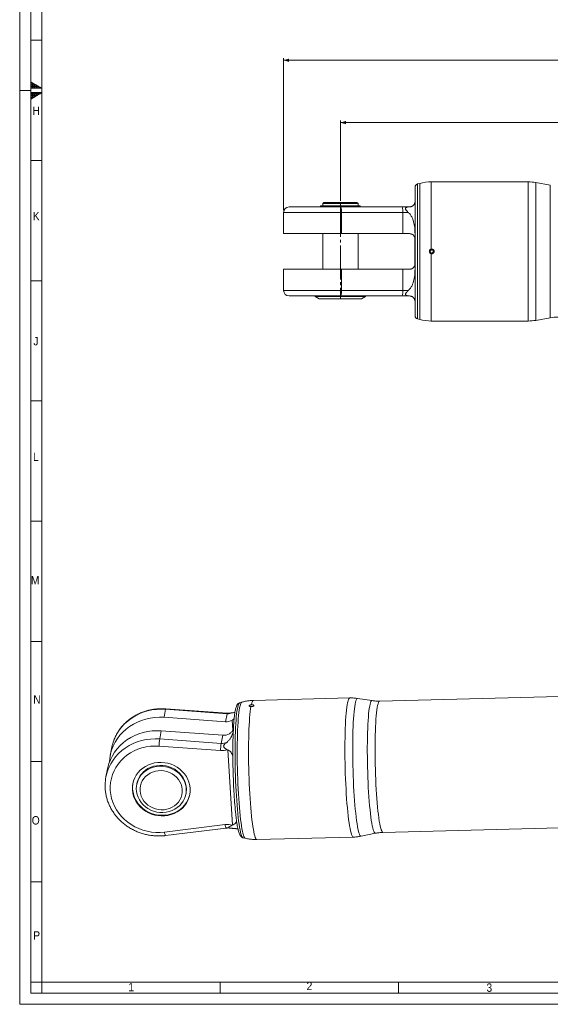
# Model space of a CAD drawing. Header units: millimetres. Extents: x 20 to 2358, y 20 to 1662.
# Tile 1 of 7: x 20 to 496, y 20 to 905. Entities that reach past the tile are written whole.
import ezdxf

# ---------------------------------------------------------------- set-up
doc = ezdxf.new("R2010")
doc.units = ezdxf.units.MM
doc.header["$LTSCALE"] = 2
doc.linetypes.add('SLD-Centro', pattern=[19.05, 15.24, -1.27, 1.27, -1.27])
doc.linetypes.add('SLD-Solido', pattern=[0])
doc.styles.add('SLDTEXTSTYLE1', font='GOTHIC.TTF', dxfattribs={"width": 0.913})
doc.styles.add('SLDTEXTSTYLE3', font='CALIBRI.TTF')
doc.styles.add('SLDTEXTSTYLE4', font='CALIBRIB.TTF')
doc.dimstyles.new('SLDDIMSTYLE1', dxfattribs={"dimtxt": 14.816667, "dimasz": 5, "dimexe": 0, "dimexo": 0.0625, "dimgap": 3.704167, "dimtad": 1, "dimrnd": 1e-09, "dimzin": 12, "dimdsep": 46, "dimtxsty": 'SLDTEXTSTYLE4', "dimsah": 1, "dimcen": 0.09, "dimadec": 0, "dimazin": 3, "dimtfac": 1, "dimtofl": 0, "dimtmove": 0, "dimatfit": 3, "dimfxl": 0, "dimfrac": 2, "dimtolj": 1, "dimtzin": 12, "dimarcsym": 0})

# ---------------------------------------------------------------- blocks, each defined once
blk = doc.blocks.new('_D_11')
at = {"color": 7, "linetype": 'SLD-Solido', "lineweight": 0}
for p, q in [((307.85, 741.83), (307.85, 814.08)), ((1453.2, 744.83), (1453.2, 814.08)), ((1453.2, 812.08), (307.85, 812.08))]:
    blk.add_line(p, q, dxfattribs=at)
for points in [[(307.85, 812.08), (312.85, 810.58), (312.85, 813.58)], [(1453.2, 812.08), (1448.2, 813.58), (1448.2, 810.58)]]:
    blk.add_solid(points, dxfattribs=at)
at = {"color": 7, "linetype": 'SLD-Solido', "lineweight": 0, "insert": (847.93, 831.84), "char_height": 14.817, "attachment_point": 1, "style": 'SLDTEXTSTYLE3'}
blk.add_mtext('1145,35', dxfattribs=at)
blk = doc.blocks.new('_D_12')
at = {"color": 7, "linetype": 'SLD-Solido', "lineweight": 0}
for p, q in [((256.85, 733.33), (256.85, 870.08)), ((256.85, 868.08), (1504.2, 868.08)), ((1504.2, 733.33), (1504.2, 870.08))]:
    blk.add_line(p, q, dxfattribs=at)
for points in [[(256.85, 868.08), (261.85, 866.58), (261.85, 869.58)], [(1504.2, 868.08), (1499.2, 869.58), (1499.2, 866.58)]]:
    blk.add_solid(points, dxfattribs=at)
at = {"color": 7, "linetype": 'SLD-Solido', "lineweight": 0, "insert": (847.93, 887.84), "char_height": 14.817, "attachment_point": 1, "style": 'SLDTEXTSTYLE3'}
blk.add_mtext('1247,35', dxfattribs=at)

msp = doc.modelspace()

# ---------------------------------------------------------------- hatches: boundary and pattern name
at = {"linetype": 'Continuous'}
h = msp.add_hatch(dxfattribs=at)
h.set_pattern_fill('NET', color=8, scale=0.5, style=0)
h.paths.add_polyline_path([(30, 848.774), (40, 843), (30, 843)], flags=0)
h = msp.add_hatch(dxfattribs=at)
h.set_pattern_fill('NET', color=8, scale=0.5, style=0)
h.paths.add_polyline_path([(30, 839), (30, 833.226), (40, 839)], flags=0)

# ---------------------------------------------------------------- linework, layer by layer
at = {"color": 7, "linetype": 'SLD-Solido', "lineweight": 0}
for p, q in [((20, 1662), (20, 20)), ((30, 1652), (30, 30)), ((30, 886), (40, 886)), ((30, 843), (30, 848.774)), ((30, 848.774), (40, 843)), ((40, 843), (30, 843)), ((40, 839), (30, 839)), ((30, 833.226), (40, 839)), ((30, 839), (30, 833.226)), ((30, 778), (40, 778)), ((30, 670), (40, 670)), ((30, 562), (40, 562)), ((30, 454), (40, 454)), ((30, 346), (40, 346)), ((30, 238), (40, 238)), ((30, 130), (40, 130)), ((40, 40), (30, 40)), ((40, 30), (40, 40)), ((200, 30), (200, 40)), ((360, 30), (360, 40)), ((30, 30), (2348, 30)), ((20, 20), (2358, 20))]:
    msp.add_line(p, q, dxfattribs=at)
at = {"color": 7, "linetype": 'SLD-Solido', "lineweight": 15}
for p, q in [((40, 1642), (40, 40)), ((374.849, 638.634), (374.849, 754.03)), ((379.092, 757.469), (377.072, 756.928)), ((476.349, 758.832), (389.445, 758.832)), ((496.252, 755.94), (483.295, 758.224)), ((261.849, 736.332), (308.239, 736.332)), ((289.999, 737.432), (289.999, 736.332)), ((289.999, 737.432), (299.381, 737.432)), ((292.949, 740.432), (291.949, 739.432)), ((291.949, 739.432), (291.949, 737.432)), ((296.865, 739.432), (291.949, 739.432)), ((297.556, 740.432), (292.949, 740.432)), ((323.749, 739.432), (296.865, 739.432)), ((322.749, 740.432), (297.556, 740.432)), ((301.122, 737.432), (299.381, 737.432)), ((301.3, 737.432), (301.122, 737.432)), ((301.3, 737.432), (302.096, 737.432)), ((302.096, 737.432), (306.599, 737.432)), ((306.599, 737.432), (306.599, 736.332)), ((309.099, 737.432), (306.599, 737.432)), ((308.239, 736.332), (363.281, 736.332)), ((309.099, 737.432), (309.099, 736.332)), ((313.602, 737.432), (309.099, 737.432)), ((314.398, 737.432), (313.602, 737.432)), ((314.398, 737.432), (314.576, 737.432)), ((314.576, 737.432), (316.317, 737.432)), ((316.317, 737.432), (325.699, 737.432)), ((323.749, 739.432), (322.749, 740.432)), ((323.749, 737.432), (323.749, 739.432)), ((325.699, 736.332), (325.699, 737.432)), ((363.281, 736.332), (369.677, 736.332)), ((256.849, 731.332), (256.849, 712.332)), ((308.762, 712.332), (308.762, 731.332)), ((363.804, 731.332), (308.762, 731.332)), ((363.804, 712.332), (363.804, 731.332)), ((368.911, 731.332), (363.804, 731.332)), ((308.762, 712.332), (256.849, 712.332)), ((291.949, 712.332), (291.949, 680.332)), ((308.762, 712.332), (363.804, 712.332)), ((323.749, 680.332), (323.749, 712.332)), ((363.804, 712.332), (369.849, 712.332)), ((374.808, 684.695), (374.808, 707.97)), ((389.684, 697.766), (388.525, 696.907)), ((388.689, 695.473), (388.525, 696.907)), ((390.013, 694.898), (388.689, 695.473)), ((391.008, 697.191), (389.684, 697.766)), ((390.013, 694.898), (391.173, 695.758)), ((391.008, 697.191), (391.173, 695.758)), ((256.849, 680.332), (256.849, 661.332)), ((256.849, 680.332), (308.762, 680.332)), ((308.762, 661.332), (308.762, 680.332)), ((363.804, 680.332), (308.762, 680.332)), ((363.804, 661.332), (363.804, 680.332)), ((369.849, 680.332), (363.804, 680.332)), ((308.239, 656.332), (261.849, 656.332)), ((285.349, 656.332), (285.349, 655.832)), ((285.349, 655.832), (288.813, 653.832)), ((285.349, 655.832), (292.306, 655.832)), ((292.306, 655.832), (330.349, 655.832)), ((363.281, 656.332), (308.239, 656.332)), ((308.762, 661.332), (363.804, 661.332)), ((326.885, 653.832), (330.349, 655.832)), ((330.349, 655.832), (330.349, 656.332)), ((369.677, 656.332), (363.281, 656.332)), ((363.804, 661.332), (368.911, 661.332)), ((294.699, 653.832), (288.813, 653.832)), ((326.885, 653.832), (294.699, 653.832)), ((377.072, 635.736), (379.092, 635.195)), ((389.445, 633.832), (476.349, 633.832)), ((483.295, 634.44), (496.252, 636.724)), ((1029.611, 309.716), (343.107, 292.375)), ((316.293, 295.199), (229.785, 293.013)), ((336.267, 292.802), (323.315, 294.76)), ((149.538, 277.804), (150.976, 285.031)), ((206.103, 281.067), (150.976, 285.031)), ((206.231, 281.444), (151.103, 285.408)), ((219.375, 291.368), (217.379, 290.777)), ((149.538, 277.804), (204.666, 273.839)), ((204.666, 273.839), (206.103, 281.067)), ((209.692, 281.698), (211.14, 281.941)), ((145.681, 258.404), (147.118, 265.631)), ((202.245, 261.667), (147.118, 265.631)), ((145.681, 258.404), (200.808, 254.44)), ((200.808, 254.44), (202.245, 261.667)), ((102.708, 250.861), (101.271, 243.634)), ((200.199, 247.927), (145.072, 251.892)), ((210.963, 180.959), (206.699, 248.691)), ((98.85, 231.461), (97.413, 224.234)), ((125.16, 218.225), (125.008, 217.464)), ((169.144, 208.688), (169.296, 209.449)), ((346.087, 174.412), (1032.591, 191.753)), ((149.933, 174.66), (204.387, 181.393)), ((150.925, 171.6), (205.379, 178.332)), ((220.439, 169.661), (222.462, 169.171)), ((232.942, 168.053), (319.449, 170.238)), ((326.441, 171.031), (339.277, 173.64)), ((40, 40), (2338, 40))]:
    msp.add_line(p, q, dxfattribs=at)
at = {"color": 7, "linetype": 'SLD-Centro', "lineweight": 0}
for p, q in [((20, 841), (30, 841)), ((307.849, 739.832), (307.849, 653.832))]:
    msp.add_line(p, q, dxfattribs=at)
at = {"color": 8, "linetype": 'SLD-Solido', "lineweight": 15}
for p, q in [((377.072, 756.928), (377.072, 635.736)), ((379.092, 635.195), (379.092, 757.469)), ((389.445, 758.832), (389.445, 698.393)), ((476.349, 633.832), (476.349, 758.832)), ((483.295, 758.224), (483.295, 634.44)), ((496.252, 636.724), (496.252, 755.94)), ((299.381, 737.432), (299.381, 736.332)), ((301.122, 737.432), (301.122, 736.332)), ((301.3, 737.432), (301.3, 736.332)), ((302.096, 737.432), (302.096, 736.332)), ((313.602, 737.432), (313.602, 736.332)), ((314.398, 737.432), (314.398, 736.332)), ((314.576, 737.432), (314.576, 736.332)), ((316.317, 737.432), (316.317, 736.332)), ((308.762, 731.332), (256.849, 731.332)), ((389.445, 694.271), (389.445, 633.832)), ((256.849, 661.332), (308.762, 661.332)), ((211.172, 266.236), (210.609, 275.179))]:
    msp.add_line(p, q, dxfattribs=at)
at = {"color": 8, "linetype": 'SLD-Solido', "lineweight": 15, "flags": 128}
for points in [[(229.785, 293.013), (229.469, 292.909), (229.051, 292.465), (228.646, 291.673), (228.256, 290.538), (227.884, 289.066)], [(313.144, 208.944), (312.882, 213.382), (312.649, 217.931), (312.446, 222.564), (312.274, 227.256), (312.134, 231.979), (312.027, 236.706), (311.954, 241.41), (311.914, 246.065), (311.908, 250.643), (311.937, 255.118), (311.999, 259.465), (312.096, 263.659), (312.225, 267.675), (312.387, 271.492), (312.58, 275.086), (312.803, 278.438), (313.055, 281.528), (313.335, 284.338), (313.641, 286.852), (313.971, 289.057), (314.324, 290.938), (314.697, 292.487), (315.088, 293.693), (315.495, 294.549), (315.915, 295.052), (316.293, 295.199)], [(323.315, 294.76), (323.061, 294.737), (322.639, 294.416), (322.229, 293.742), (321.833, 292.72), (321.455, 291.355), (321.095, 289.656), (320.757, 287.631), (320.442, 285.293), (320.152, 282.655), (319.888, 279.731), (319.652, 276.54), (319.446, 273.098), (319.27, 269.426), (319.126, 265.545), (319.014, 261.477), (318.936, 257.245), (318.89, 252.873), (318.879, 248.387), (318.901, 243.813), (318.958, 239.175), (319.047, 234.502), (319.169, 229.82), (319.324, 225.155), (319.51, 220.535), (319.726, 215.985), (319.971, 211.532), (320.243, 207.202), (320.542, 203.018), (320.865, 199.006), (321.21, 195.188), (321.576, 191.586), (321.96, 188.221), (322.361, 185.111), (322.775, 182.275), (323.201, 179.729), (323.636, 177.487), (324.077, 175.563), (324.523, 173.968), (324.97, 172.709), (325.416, 171.796), (325.858, 171.232), (326.295, 171.022), (326.441, 171.031)], [(333.174, 210.545), (332.919, 214.883), (332.692, 219.332), (332.496, 223.865), (332.33, 228.453), (332.197, 233.07), (332.097, 237.688), (332.03, 242.28), (331.998, 246.816), (331.999, 251.271), (332.035, 255.618), (332.105, 259.829), (332.208, 263.881), (332.344, 267.748), (332.512, 271.408), (332.712, 274.838), (332.941, 278.017), (333.199, 280.928), (333.484, 283.551), (333.794, 285.871), (334.127, 287.875), (334.482, 289.551), (334.856, 290.887), (335.247, 291.877), (335.653, 292.513), (336.071, 292.794), (336.267, 292.802)], [(343.107, 292.375), (342.793, 292.266), (342.385, 291.812), (341.991, 291.007), (341.612, 289.855), (341.251, 288.363), (340.91, 286.541), (340.591, 284.399), (340.297, 281.951), (340.028, 279.21), (339.787, 276.194), (339.574, 272.92), (339.392, 269.409), (339.241, 265.681), (339.123, 261.759), (339.037, 257.667), (338.985, 253.428), (338.966, 249.069), (338.982, 244.616), (339.031, 240.095), (339.114, 235.534), (339.229, 230.96), (339.377, 226.4), (339.556, 221.883), (339.766, 217.435), (340.005, 213.083), (340.271, 208.853), (340.563, 204.77), (340.88, 200.86), (341.219, 197.145), (341.578, 193.649), (341.955, 190.391), (342.349, 187.392), (342.755, 184.67), (343.173, 182.241), (343.6, 180.119), (344.032, 178.318), (344.468, 176.848), (344.905, 175.718), (345.339, 174.935), (345.77, 174.504), (346.087, 174.412)], [(150.976, 285.031), (146.844, 285.159), (142.728, 284.949), (138.659, 284.404), (134.669, 283.526), (130.788, 282.323), (127.048, 280.804), (123.477, 278.982), (120.103, 276.869), (116.951, 274.484), (114.048, 271.843), (111.414, 268.968), (109.071, 265.882), (107.037, 262.607), (105.327, 259.17), (104.498, 257.134)], [(150.976, 285.031), (151.045, 285.313), (151.103, 285.408), (151.103, 285.408)], [(217.379, 290.777), (217.278, 290.736), (216.861, 290.347), (216.458, 289.606), (216.07, 288.516), (215.699, 287.084), (215.348, 285.318), (215.018, 283.229), (214.713, 280.829), (214.432, 278.132), (214.179, 275.154), (213.954, 271.912), (213.76, 268.425), (213.596, 264.714), (213.464, 260.801), (213.365, 256.708), (213.299, 252.46), (213.268, 248.082), (213.27, 243.598), (213.305, 239.036), (213.375, 234.423), (213.478, 229.785), (213.614, 225.149), (213.781, 220.543), (213.979, 215.994), (214.207, 211.528), (214.464, 207.172), (214.747, 202.952), (215.056, 198.891), (215.388, 195.014), (215.742, 191.344), (216.114, 187.902), (216.505, 184.709), (216.91, 181.782), (217.327, 179.14), (217.755, 176.797), (218.19, 174.768), (218.631, 173.065), (219.073, 171.697), (219.516, 170.672), (219.956, 169.997), (220.39, 169.675), (220.439, 169.661)], [(222.462, 169.171), (222.118, 169.365), (221.681, 169.921), (221.24, 170.824), (220.799, 172.067), (220.359, 173.643), (219.923, 175.543), (219.493, 177.758), (219.072, 180.273), (218.663, 183.074), (218.268, 186.146), (217.888, 189.47), (217.527, 193.028), (217.186, 196.8), (216.867, 200.763), (216.572, 204.895), (216.302, 209.173), (216.06, 213.571), (215.847, 218.065), (215.663, 222.629), (215.511, 227.237), (215.39, 231.863), (215.301, 236.479), (215.246, 241.059), (215.224, 245.578), (215.235, 250.009), (215.28, 254.327), (215.357, 258.508), (215.468, 262.526), (215.61, 266.36), (215.784, 269.987), (215.988, 273.387), (216.22, 276.54), (216.481, 279.427), (216.768, 282.033), (217.079, 284.343), (217.413, 286.343), (217.768, 288.022), (218.142, 289.37), (218.533, 290.379), (218.938, 291.045), (219.355, 291.362), (219.375, 291.368)], [(227.572, 287.498), (227.238, 285.418), (226.927, 283.03), (226.642, 280.347), (226.382, 277.385), (226.15, 274.16), (225.948, 270.69), (225.776, 266.995), (225.636, 263.096), (225.527, 259.014), (225.451, 254.773), (225.409, 250.395), (225.4, 245.906), (225.424, 241.331), (225.481, 236.695), (225.572, 232.025), (225.695, 227.346), (225.85, 222.686), (226.036, 218.069), (226.251, 213.522), (226.495, 209.071), (226.767, 204.739), (227.064, 200.553), (227.386, 196.535), (227.73, 192.707), (228.094, 189.092), (228.476, 185.709), (228.875, 182.577), (229.288, 179.714), (229.712, 177.137), (230.146, 174.858), (230.586, 172.893), (231.031, 171.25), (231.477, 169.94), (231.923, 168.969), (232.366, 168.344), (232.803, 168.068), (232.942, 168.053)], [(206.103, 281.067), (206.172, 281.349), (206.23, 281.444), (206.231, 281.444)], [(99.469, 231.194), (100.033, 232.543), (101.742, 235.98), (103.776, 239.255), (106.119, 242.341), (108.753, 245.216), (111.657, 247.857), (114.808, 250.242), (118.182, 252.355), (121.753, 254.177), (125.494, 255.696), (129.374, 256.899), (133.364, 257.776), (137.433, 258.322), (141.549, 258.532), (145.681, 258.404)], [(319.449, 170.238), (319.176, 170.301), (318.732, 170.692), (318.283, 171.439), (317.832, 172.536), (317.381, 173.978), (316.933, 175.757), (316.49, 177.861), (316.055, 180.28), (315.63, 183), (315.219, 186.004), (314.822, 189.275), (314.443, 192.796), (314.084, 196.545), (313.746, 200.502), (313.432, 204.643), (313.144, 208.944)], [(339.277, 173.64), (339.082, 173.639), (338.651, 173.896), (338.214, 174.51), (337.773, 175.477), (337.332, 176.791), (336.893, 178.445), (336.459, 180.428), (336.032, 182.729), (335.615, 185.333), (335.211, 188.225), (334.821, 191.388), (334.449, 194.802), (334.096, 198.448), (333.764, 202.302), (333.457, 206.343), (333.174, 210.545)], [(204.387, 181.393), (204.553, 180.535), (204.726, 179.783), (204.901, 179.166), (205.071, 178.708), (205.229, 178.426), (205.369, 178.332), (205.379, 178.332)], [(149.933, 174.66), (150.099, 173.803), (150.272, 173.051), (150.447, 172.434), (150.617, 171.976), (150.775, 171.694), (150.915, 171.599), (150.925, 171.6)]]:
    msp.add_lwpolyline(points, dxfattribs=at)
at = {"color": 7, "linetype": 'SLD-Solido', "lineweight": 15, "flags": 128}
for points in [[(149.538, 277.804), (145.407, 277.932), (141.291, 277.722), (137.222, 277.176), (133.232, 276.298), (129.351, 275.096), (125.611, 273.577), (122.04, 271.754), (118.665, 269.642), (115.514, 267.256), (112.61, 264.616), (109.977, 261.741), (107.634, 258.654), (105.6, 255.38), (103.89, 251.942), (102.518, 248.369), (101.495, 244.688), (100.829, 240.928), (100.536, 237.453)], [(98.85, 231.461), (99.075, 232.516), (100.098, 236.197), (101.47, 239.77), (103.179, 243.207), (105.213, 246.482), (107.556, 249.569), (110.19, 252.443), (113.094, 255.084), (116.245, 257.47), (119.619, 259.582), (123.191, 261.405), (126.931, 262.923), (130.811, 264.126), (134.801, 265.004), (138.87, 265.55), (142.986, 265.759), (147.118, 265.631)], [(212.47, 208.219), (212.22, 212.471), (211.998, 216.833), (211.806, 221.277), (211.646, 225.776), (211.517, 230.302), (211.421, 234.827), (211.358, 239.324), (211.33, 243.763), (211.335, 248.119), (211.374, 252.365), (211.446, 256.473), (211.552, 260.42), (211.691, 264.179), (211.852, 267.574)], [(145.072, 251.892), (141.175, 252.004), (137.295, 251.779), (133.465, 251.221), (129.72, 250.333), (126.09, 249.123), (122.608, 247.601), (119.304, 245.782), (116.206, 243.68), (113.341, 241.314), (110.734, 238.704), (108.407, 235.873), (106.382, 232.846), (104.674, 229.648), (103.3, 226.307), (102.27, 222.853), (101.594, 219.315), (101.278, 215.723), (101.324, 212.11), (101.732, 208.505), (102.499, 204.941), (103.617, 201.448), (105.078, 198.056), (106.868, 194.796), (108.972, 191.694), (111.372, 188.778), (114.047, 186.074), (116.974, 183.604), (120.127, 181.39), (123.479, 179.451), (127.002, 177.804), (130.664, 176.463), (134.434, 175.44), (138.28, 174.744), (142.167, 174.38), (146.063, 174.352), (149.933, 174.66)], [(121.233, 212.612), (121.232, 215.407), (121.582, 218.173), (122.276, 220.873), (123.307, 223.47), (124.659, 225.928), (126.315, 228.216), (128.253, 230.301), (130.445, 232.156), (132.863, 233.756), (135.474, 235.078), (138.242, 236.105), (141.13, 236.824), (144.099, 237.224), (147.108, 237.3), (150.118, 237.051), (153.087, 236.48), (155.976, 235.596), (158.744, 234.409), (161.356, 232.937), (163.774, 231.198), (165.968, 229.217), (167.906, 227.021), (169.563, 224.638), (170.917, 222.101), (171.949, 219.446), (172.645, 216.706), (172.996, 213.92), (172.996, 211.125), (172.647, 208.359), (171.952, 205.659), (170.922, 203.063), (169.569, 200.604), (167.913, 198.317), (165.976, 196.231), (163.783, 194.376), (161.365, 192.777), (158.755, 191.454), (155.987, 190.427), (153.099, 189.708), (150.13, 189.308), (147.12, 189.232), (144.11, 189.481), (141.141, 190.052), (138.252, 190.936), (135.484, 192.123), (132.873, 193.595), (130.454, 195.334), (128.261, 197.315), (126.322, 199.512), (124.665, 201.894), (123.311, 204.431), (122.279, 207.087), (121.584, 209.826), (121.233, 212.612)], [(130.658, 227.726), (132.704, 229.462), (134.976, 230.94), (137.44, 232.137), (140.055, 233.033), (142.781, 233.614), (145.575, 233.871), (148.392, 233.801), (151.189, 233.403), (153.921, 232.685), (156.545, 231.658), (159.019, 230.337), (161.305, 228.745), (163.367, 226.905), (165.172, 224.847), (166.692, 222.604), (167.902, 220.21), (168.784, 217.704), (169.323, 215.125), (169.512, 212.513), (169.346, 209.911), (168.83, 207.358), (167.971, 204.895), (166.781, 202.562), (165.282, 200.394), (163.495, 198.426), (161.449, 196.69), (159.176, 195.212), (156.713, 194.015), (154.098, 193.119), (151.372, 192.538), (148.578, 192.281), (145.761, 192.351), (142.964, 192.749), (140.232, 193.467), (137.608, 194.494), (135.134, 195.815), (132.847, 197.407), (130.785, 199.247), (128.981, 201.305), (127.461, 203.548), (126.251, 205.942), (125.369, 208.448), (124.83, 211.027), (124.641, 213.639), (124.806, 216.241), (125.323, 218.794), (126.182, 221.257), (127.371, 223.59), (128.871, 225.758), (130.658, 227.726)], [(169.296, 209.449), (169.498, 210.671), (169.663, 213.274), (169.474, 215.885), (168.935, 218.465), (168.053, 220.971), (166.843, 223.364), (165.323, 225.608), (163.519, 227.666), (161.457, 229.505), (159.17, 231.098), (156.696, 232.418), (154.072, 233.446), (151.34, 234.164), (148.543, 234.561), (145.726, 234.632), (142.932, 234.375), (140.206, 233.794), (137.591, 232.898), (135.127, 231.701), (132.855, 230.223), (130.809, 228.486)], [(133.034, 224.709), (131.402, 222.891), (130.059, 220.876), (129.031, 218.702), (128.335, 216.409), (127.986, 214.039), (127.99, 211.637), (128.346, 209.248), (129.049, 206.916), (130.084, 204.685), (131.433, 202.596), (133.071, 200.687), (134.967, 198.996), (137.086, 197.552), (139.388, 196.384), (141.83, 195.512), (144.367, 194.953), (146.952, 194.718), (149.536, 194.811), (152.072, 195.229), (154.512, 195.966), (156.811, 197.007), (158.925, 198.334), (160.816, 199.921), (162.448, 201.739), (163.791, 203.754), (164.819, 205.928), (165.515, 208.222), (165.864, 210.591), (165.86, 212.993), (165.504, 215.382), (164.801, 217.714), (163.766, 219.946), (162.417, 222.035), (160.779, 223.943), (158.883, 225.635), (156.764, 227.078), (154.463, 228.247), (152.02, 229.118), (149.483, 229.677), (146.898, 229.912), (144.314, 229.82), (141.778, 229.401), (139.338, 228.664), (137.04, 227.623), (134.925, 226.296), (133.034, 224.709)], [(121.346, 213.183), (121.346, 215.978), (121.672, 218.622)], [(172.67, 208.481), (172.066, 206.23), (171.035, 203.633), (169.683, 201.175), (168.026, 198.887), (166.089, 196.802), (163.897, 194.947), (161.479, 193.347), (158.868, 192.025), (156.1, 190.997), (153.212, 190.279), (150.243, 189.879), (147.233, 189.803), (144.224, 190.052), (141.254, 190.622), (138.366, 191.507), (135.597, 192.694), (132.986, 194.166), (130.567, 195.905), (128.374, 197.885), (126.436, 200.082), (124.778, 202.465), (123.425, 205.001), (122.393, 207.657), (121.697, 210.397), (121.346, 213.183)]]:
    msp.add_lwpolyline(points, dxfattribs=at)
at = {"color": 7, "linetype": 'SLD-Solido', "lineweight": 15}
for centre, radius, start, end in [((377.849, 754.03), 3, 105, 180), ((389.445, 718.832), 40, 90, 105), ((476.349, 718.832), 40, 80, 90), ((261.849, 731.332), 5, 90, 180), ((296.411, 732.568), 12.412, 354.283447, 17.651291), ((351.453, 732.568), 12.412, 354.283447, 17.651291), ((389.849, 696.332), 2.056, 336.539527, 107.575757), ((389.849, 696.332), 2.056, 261.123363, 336.539527), ((261.849, 661.332), 5, 180, 270), ((296.411, 660.096), 12.412, 342.348709, 5.716553), ((351.453, 660.096), 12.412, 342.348709, 5.716553), ((377.849, 638.634), 3, 180, 255), ((503.198, 597.332), 40, 90, 100), ((389.445, 673.832), 40, 255, 270), ((476.349, 673.832), 40, 270, 280), ((205.459, 284.17), 10.361, 265.60845, 299.803365), ((206.885, 291.5), 10.463, 265.711702, 293.992474), ((141.94, 243.057), 40.001, 159.395575, 168.750088), ((206.337, 249.446), 61.314, 171.599423, 177.714303), ((203.039, 271.997), 10.361, 265.60845, 299.803365), ((261.464, 245.482), 61.314, 171.599423, 177.714303), ((201.363, 263.7), 15.815, 265.778197, 289.045349), ((201.59, 264.873), 10.463, 265.711702, 293.992474), ((136.646, 216.433), 40, 158.344726, 178.980733), ((144.321, 214.362), 19.547, 133.728935, 168.600507), ((582.504, 230.612), 370.712, 183.463085, 186.188466), ((206.355, 165.331), 16.182, 74.07214, 96.984617)]:
    msp.add_arc(centre, radius, start, end, dxfattribs=at)
for points, knots in [([(369.677, 736.332), (369.287, 736.332), (368.91, 736.31), (368.185, 736.216), (367.837, 736.144), (367.346, 735.981), (367.19, 735.918), (366.9, 735.769), (366.765, 735.683), (366.534, 735.486), (366.438, 735.376), (366.299, 735.119), (366.261, 734.979), (366.253, 734.676), (366.284, 734.52), (366.398, 734.204), (366.479, 734.049), (366.667, 733.743), (366.775, 733.592), (367.007, 733.295), (367.13, 733.149), (367.511, 732.718), (367.782, 732.438), (368.336, 731.882), (368.621, 731.606), (368.911, 731.332)], [0, 0, 0, 0, 0.125, 0.125, 0.25, 0.25, 0.3125, 0.3125, 0.375, 0.375, 0.4375, 0.4375, 0.5, 0.5, 0.5625, 0.5625, 0.625, 0.625, 0.6875, 0.6875, 0.75, 0.75, 0.875, 0.875, 1, 1, 1, 1]), ([(369.849, 736.332), (370.321, 736.332), (370.752, 736.397), (371.353, 736.559), (371.546, 736.625), (371.908, 736.772), (372.078, 736.853), (372.401, 737.029), (372.553, 737.123), (372.842, 737.323), (372.979, 737.429), (373.36, 737.757), (373.579, 737.988), (373.96, 738.47), (374.122, 738.719), (374.396, 739.232), (374.507, 739.493), (374.767, 740.278), (374.849, 740.805), (374.849, 741.332)], [0, 0, 0, 0, 0.125, 0.125, 0.1875, 0.1875, 0.25, 0.25, 0.3125, 0.3125, 0.375, 0.375, 0.5, 0.5, 0.625, 0.625, 0.75, 0.75, 1, 1, 1, 1]), ([(374.849, 710.731), (374.849, 712.655), (374.805, 714.534), (374.531, 718.206), (374.302, 719.999), (373.719, 722.625), (373.484, 723.49), (373.052, 724.771), (372.894, 725.197), (372.55, 726.038), (372.364, 726.451), (371.961, 727.264), (371.744, 727.664), (371.276, 728.45), (371.023, 728.837), (370.211, 729.969), (369.602, 730.677), (368.911, 731.332)], [0, 0, 0, 0, 0.25, 0.25, 0.5, 0.5, 0.625, 0.625, 0.6875, 0.6875, 0.75, 0.75, 0.8125, 0.8125, 0.875, 0.875, 1, 1, 1, 1]), ([(374.808, 707.97), (374.742, 708.483), (374.598, 708.984), (374.26, 709.702), (374.126, 709.936), (373.814, 710.39), (373.634, 710.612), (373.229, 711.028), (373.004, 711.223), (372.506, 711.579), (372.231, 711.741), (371.629, 712.016), (371.306, 712.128), (370.613, 712.286), (370.239, 712.332), (369.849, 712.332)], [0, 0, 0, 0, 0.25, 0.25, 0.375, 0.375, 0.5, 0.5, 0.625, 0.625, 0.75, 0.75, 0.875, 0.875, 1, 1, 1, 1]), ([(389.445, 698.393), (389.218, 698.325), (388.763, 698.188), (388.216, 697.712), (387.85, 697.097), (387.709, 696.392), (387.81, 695.681), (388.141, 695.042), (388.664, 694.551), (389.139, 694.337), (389.407, 694.28), (389.445, 694.271)], [0, 0, 0, 0, 0.1224475, 0.2448947, 0.3673501, 0.4898123, 0.6122707, 0.7347282, 0.8571902, 0.9796482, 1, 1, 1, 1]), ([(389.445, 698.393), (389.586, 698.412), (389.961, 698.462), (390.577, 698.343), (391.202, 697.991), (391.674, 697.449), (391.908, 696.864), (391.974, 696.245), (391.868, 695.624), (391.52, 694.996), (390.984, 694.517), (390.32, 694.245), (389.784, 694.213), (389.499, 694.262), (389.445, 694.271)], [0, 0, 0, 0, 0.057779, 0.1532983, 0.2488178, 0.3443843, 0.4399712, 0.5001243, 0.5956568, 0.691188, 0.7867531, 0.8823403, 0.9778907, 1, 1, 1, 1]), ([(368.911, 661.332), (369.256, 661.659), (369.585, 662.004), (370.197, 662.712), (370.482, 663.074), (371.283, 664.188), (371.743, 664.965), (372.347, 666.178), (372.534, 666.591), (372.876, 667.421), (373.033, 667.841), (373.464, 669.109), (373.701, 669.97), (374.095, 671.721), (374.251, 672.612), (374.503, 674.422), (374.597, 675.343), (374.806, 678.125), (374.849, 680.011), (374.849, 681.933)], [0, 0, 0, 0, 0.0625, 0.0625, 0.125, 0.125, 0.25, 0.25, 0.3125, 0.3125, 0.375, 0.375, 0.5, 0.5, 0.625, 0.625, 0.75, 0.75, 1, 1, 1, 1]), ([(369.849, 680.332), (370.24, 680.332), (370.606, 680.377), (371.296, 680.533), (371.62, 680.645), (372.526, 681.058), (373.018, 681.421), (373.628, 682.045), (373.808, 682.266), (374.121, 682.72), (374.255, 682.954), (374.482, 683.434), (374.575, 683.68), (374.722, 684.182), (374.775, 684.438), (374.808, 684.695)], [0, 0, 0, 0, 0.125, 0.125, 0.25, 0.25, 0.5, 0.5, 0.625, 0.625, 0.75, 0.75, 0.875, 0.875, 1, 1, 1, 1]), ([(368.911, 661.332), (368.621, 661.058), (368.335, 660.781), (367.779, 660.223), (367.507, 659.941), (367.125, 659.51), (367.003, 659.364), (366.773, 659.069), (366.664, 658.917), (366.476, 658.611), (366.396, 658.456), (366.283, 658.14), (366.253, 657.986), (366.261, 657.685), (366.299, 657.545), (366.437, 657.291), (366.534, 657.178), (366.765, 656.981), (366.899, 656.895), (367.187, 656.748), (367.341, 656.685), (367.665, 656.577), (367.835, 656.531), (368.185, 656.455), (368.363, 656.425), (368.91, 656.354), (369.287, 656.332), (369.677, 656.332)], [0, 0, 0, 0, 0.125, 0.125, 0.25, 0.25, 0.3125, 0.3125, 0.375, 0.375, 0.4375, 0.4375, 0.5, 0.5, 0.5625, 0.5625, 0.625, 0.625, 0.6875, 0.6875, 0.75, 0.75, 0.8125, 0.8125, 0.875, 0.875, 1, 1, 1, 1]), ([(369.849, 656.332), (370.321, 656.332), (370.752, 656.267), (371.353, 656.105), (371.546, 656.039), (371.908, 655.893), (372.078, 655.811), (372.401, 655.636), (372.553, 655.541), (372.842, 655.341), (372.979, 655.235), (373.36, 654.908), (373.579, 654.676), (373.96, 654.195), (374.122, 653.945), (374.396, 653.432), (374.507, 653.171), (374.767, 652.387), (374.849, 651.859), (374.849, 651.332)], [0, 0, 0, 0, 0.125, 0.125, 0.1875, 0.1875, 0.25, 0.25, 0.3125, 0.3125, 0.375, 0.375, 0.5, 0.5, 0.625, 0.625, 0.75, 0.75, 1, 1, 1, 1]), ([(229.79, 293.008), (229.745, 293.009), (228.513, 293.031), (226.117, 292.778), (222.661, 292.264), (220.435, 291.655), (219.339, 291.355)], [0, 0, 0, 0, 0.01263731, 0.34830231, 0.67884237, 1, 1, 1, 1]), ([(323.331, 294.752), (322.15, 294.907), (319.814, 295.213), (317.459, 295.2), (316.295, 295.193)], [0, 0, 0, 0, 0.5057694, 1, 1, 1, 1]), ([(343.114, 292.379), (341.967, 292.373), (339.676, 292.362), (337.408, 292.656), (336.276, 292.802)], [0, 0, 0, 0, 0.5010502, 1, 1, 1, 1]), ([(151.103, 285.408), (150.397, 285.45), (148.406, 285.567), (145.127, 285.528), (141.294, 285.201), (137.511, 284.575), (133.804, 283.66), (130.199, 282.46), (126.719, 280.984), (123.389, 279.242), (120.231, 277.246), (117.267, 275.01), (114.518, 272.548), (112, 269.878), (109.735, 267.018), (107.726, 263.991), (106.027, 260.804), (104.969, 258.544), (104.567, 257.327), (104.541, 257.247)], [0, 0, 0, 0, 0.03533437, 0.09957195, 0.16382038, 0.22805693, 0.29227488, 0.35646702, 0.42062575, 0.48474323, 0.5488118, 0.61282436, 0.67677491, 0.74065916, 0.80447507, 0.86822331, 0.93190762, 0.99553489, 1, 1, 1, 1]), ([(217.363, 290.762), (217.084, 290.657), (216.497, 290.437), (215.846, 289.901), (215.311, 289.292), (214.854, 288.552), (214.399, 287.545), (213.979, 286.225), (213.572, 284.504), (213.215, 282.547), (212.89, 280.302), (212.6, 277.837), (212.341, 275.15), (212.112, 272.225), (211.947, 269.772), (211.869, 268.228), (211.847, 267.804)], [0, 0, 0, 0, 0.0347229, 0.073106, 0.115538, 0.1669397, 0.2356517, 0.3350073, 0.4254405, 0.5211534, 0.6128018, 0.7024922, 0.7911412, 0.8791737, 0.9668147, 1, 1, 1, 1]), ([(227.884, 289.066), (227.653, 289.035), (227.19, 288.974), (226.609, 288.778), (226.198, 288.532), (226.005, 288.259), (226.052, 287.992), (226.332, 287.76), (226.816, 287.588), (227.272, 287.517), (227.535, 287.501), (227.572, 287.498)], [0, 0, 0, 0, 0.1224475, 0.2448947, 0.3673501, 0.4898123, 0.6122707, 0.7347282, 0.8571902, 0.9796482, 1, 1, 1, 1]), ([(227.884, 289.066), (228.026, 289.076), (228.403, 289.103), (229.007, 289.077), (229.601, 288.969), (230.03, 288.786), (230.218, 288.577), (230.237, 288.345), (230.085, 288.103), (229.692, 287.845), (229.122, 287.638), (228.441, 287.51), (227.905, 287.483), (227.625, 287.496), (227.572, 287.498)], [0, 0, 0, 0, 0.057779, 0.1532983, 0.2488178, 0.3443843, 0.4399712, 0.5001243, 0.5956568, 0.691188, 0.7867531, 0.8823403, 0.9778907, 1, 1, 1, 1]), ([(209.67, 281.771), (209.472, 281.712), (208.733, 281.493), (207.56, 281.394), (206.603, 281.43), (206.231, 281.444)], [0, 0, 0, 0, 0.1822397, 0.681447, 1, 1, 1, 1]), ([(212.478, 276.485), (212.311, 276.345), (211.908, 276.006), (211.264, 275.57), (210.78, 275.282), (210.609, 275.179)], [0, 0, 0, 0, 0.3127138, 0.7560014, 1, 1, 1, 1]), ([(213.187, 282.274), (213.082, 282.246), (212.777, 282.164), (212.099, 282.042), (211.46, 281.975), (211.14, 281.941)], [0, 0, 0, 0, 0.2072497, 0.6014828, 1, 1, 1, 1]), ([(205.845, 255.314), (206.056, 255.483), (206.93, 256.183), (208.247, 257.623), (209.877, 260.095), (211.098, 262.84), (211.572, 264.786), (211.768, 265.592)], [0, 0, 0, 0, 0.06090896, 0.25225864, 0.4487654, 0.77175182, 1, 1, 1, 1]), ([(208.188, 263.007), (208.863, 263.511), (210.339, 264.613), (211.471, 266.321), (211.846, 267.351), (211.879, 267.441)], [0, 0, 0, 0, 0.4343868, 0.9503795, 1, 1, 1, 1]), ([(205.845, 255.314), (205.543, 255.083), (205.246, 254.847), (204.666, 254.356), (204.383, 254.102), (203.985, 253.697), (203.857, 253.558), (203.617, 253.267), (203.503, 253.115), (203.305, 252.793), (203.221, 252.625), (203.1, 252.263), (203.066, 252.077), (203.068, 251.689), (203.105, 251.496), (203.24, 251.12), (203.337, 250.941), (203.568, 250.606), (203.704, 250.447), (203.995, 250.155), (204.151, 250.019), (204.479, 249.766), (204.651, 249.646), (205.006, 249.426), (205.188, 249.324), (205.743, 249.042), (206.127, 248.883), (206.524, 248.75)], [0, 0, 0, 0, 0.125, 0.125, 0.25, 0.25, 0.3125, 0.3125, 0.375, 0.375, 0.4375, 0.4375, 0.5, 0.5, 0.5625, 0.5625, 0.625, 0.625, 0.6875, 0.6875, 0.75, 0.75, 0.8125, 0.8125, 0.875, 0.875, 1, 1, 1, 1]), ([(206.699, 248.691), (207.234, 248.437), (208.476, 247.846), (209.762, 246.312), (210.667, 244.6), (211.226, 243.265), (211.317, 242.421), (211.344, 242.173)], [0, 0, 0, 0, 0.208291, 0.4839329, 0.6942812, 0.910305, 1, 1, 1, 1]), ([(96.645, 217.013), (96.641, 216.953), (96.567, 215.699), (96.713, 213.236), (97.109, 209.653), (97.851, 206.104), (98.89, 202.616), (100.232, 199.211), (101.865, 195.912), (103.778, 192.742), (105.958, 189.72), (108.393, 186.868), (111.064, 184.206), (113.955, 181.75), (117.045, 179.519), (120.315, 177.527), (123.743, 175.787), (127.304, 174.312), (130.976, 173.112), (134.733, 172.195), (138.55, 171.567), (142.401, 171.233), (146.192, 171.198), (149.033, 171.379), (150.581, 171.56), (150.925, 171.6)], [0, 0, 0, 0, 0.0023379, 0.0490302, 0.0957375, 0.1424696, 0.1892349, 0.2360399, 0.2828889, 0.3297841, 0.3767258, 0.4237127, 0.4707423, 0.5178109, 0.5649146, 0.612049, 0.6592097, 0.7063923, 0.7535928, 0.8008071, 0.8480315, 0.8952614, 0.9424923, 0.9872112, 1, 1, 1, 1]), ([(213.977, 190.265), (214.043, 189.672), (214.226, 188.021), (214.546, 185.553), (214.932, 182.855), (215.335, 180.407), (215.753, 178.203), (216.191, 176.247), (216.658, 174.525), (217.186, 172.997), (217.72, 171.87), (218.334, 170.99), (218.939, 170.393), (219.611, 169.916), (220.163, 169.763), (220.383, 169.702)], [0, 0, 0, 0, 0.0519313, 0.1447279, 0.2378056, 0.3312965, 0.4254229, 0.5205856, 0.6175789, 0.7181919, 0.8271647, 0.8830914, 0.9300448, 0.9720223, 1, 1, 1, 1]), ([(205.379, 178.332), (205.637, 178.358), (206.465, 178.439), (207.586, 178.434), (208.419, 178.263), (208.68, 178.209)], [0, 0, 0, 0, 0.2366034, 0.7607328, 1, 1, 1, 1]), ([(210.796, 180.891), (210.417, 180.739), (210.053, 180.578), (209.361, 180.239), (209.033, 180.061), (208.577, 179.776), (208.434, 179.679), (208.172, 179.483), (208.052, 179.383), (207.854, 179.186), (207.775, 179.089), (207.674, 178.898), (207.656, 178.81), (207.688, 178.65), (207.739, 178.582), (207.891, 178.466), (207.99, 178.42), (208.213, 178.341), (208.338, 178.309), (208.603, 178.255), (208.741, 178.233), (209.168, 178.176), (209.467, 178.15), (210.078, 178.112), (210.39, 178.1), (210.706, 178.093)], [0, 0, 0, 0, 0.125, 0.125, 0.25, 0.25, 0.3125, 0.3125, 0.375, 0.375, 0.4375, 0.4375, 0.5, 0.5, 0.5625, 0.5625, 0.625, 0.625, 0.6875, 0.6875, 0.75, 0.75, 0.875, 0.875, 1, 1, 1, 1]), ([(210.706, 178.093), (210.928, 178.086), (211.499, 178.067), (212.337, 178.005), (213.21, 177.912), (214.002, 177.802), (214.858, 177.662), (215.514, 177.539), (215.855, 177.475), (215.932, 177.46)], [0, 0, 0, 0, 0.0926114, 0.2376463, 0.3838313, 0.5329349, 0.6828005, 0.9276057, 1, 1, 1, 1]), ([(214.72, 184.388), (214.441, 183.861), (213.943, 182.92), (212.598, 181.738), (211.459, 181.195), (210.963, 180.959)], [0, 0, 0, 0, 0.4174182, 0.7461604, 1, 1, 1, 1]), ([(222.445, 169.18), (222.486, 169.168), (223.723, 168.815), (226.213, 168.42), (229.679, 168.032), (231.921, 168.061), (232.938, 168.075)], [0, 0, 0, 0, 0.0122741, 0.3647628, 0.7120181, 1, 1, 1, 1]), ([(319.448, 170.26), (319.636, 170.258), (321.008, 170.243), (323.359, 170.479), (325.487, 170.875), (326.45, 171.054)], [0, 0, 0, 0, 0.0796694, 0.5833255, 1, 1, 1, 1]), ([(339.291, 173.633), (340.406, 173.839), (342.653, 174.254), (344.939, 174.356), (346.09, 174.407)], [0, 0, 0, 0, 0.496414, 1, 1, 1, 1])]:
    msp.add_open_spline(points, degree=3, knots=knots, dxfattribs=at)
for points in [[(369.677, 736.332), (369.734, 736.332), (369.791, 736.332), (369.849, 736.332)], [(369.677, 656.332), (369.734, 656.332), (369.791, 656.332), (369.849, 656.332)], [(206.524, 248.75), (206.582, 248.731), (206.641, 248.711), (206.699, 248.691)], [(210.963, 180.959), (210.907, 180.936), (210.852, 180.914), (210.796, 180.891)]]:
    msp.add_open_spline(points, degree=3, dxfattribs=at)

# ---------------------------------------------------------------- texts
at = {"color": 7, "linetype": 'Continuous', "lineweight": 0, "char_height": 7.524, "attachment_point": 1, "style": 'SLDTEXTSTYLE1'}
for s, insert in [('H', (31.509, 826.516)), ('K', (31.705, 731.867)), ('J', (32.288, 619.479)), ('L', (31.953, 515.599)), ('M', (30.042, 404.667)), ('N', (32.173, 297.627)), ('O', (30.81, 189.023)), ('P', (32.173, 85.614)), ('1', (117.48, 39.142)), ('2', (277.513, 40.237)), ('3', (438.984, 38.766))]:
    msp.add_mtext(s, dxfattribs=dict(at, insert=insert))

# ---------------------------------------------------------------- dimensions: what is measured, and where the dimension line sits
at = {"color": 7, "linetype": 'SLD-Solido', "lineweight": 0}
for base, p1, p2, picture, middle in [((1504.199, 868.085), (256.849, 731.332), (1504.199, 731.332), '_D_12', (880.524, 868.085)), ((307.849, 812.085), (1453.199, 742.832), (307.849, 739.832), '_D_11', (880.524, 812.085))]:
    dim = msp.add_linear_dim(base=base, p1=p1, p2=p2, dimstyle='SLDDIMSTYLE1', dxfattribs=at)
    dim.commit()
    dim.dimension.update_dxf_attribs({"geometry": picture, "text_midpoint": middle, "dimtype": 160})

doc.saveas('drawing.dxf')
